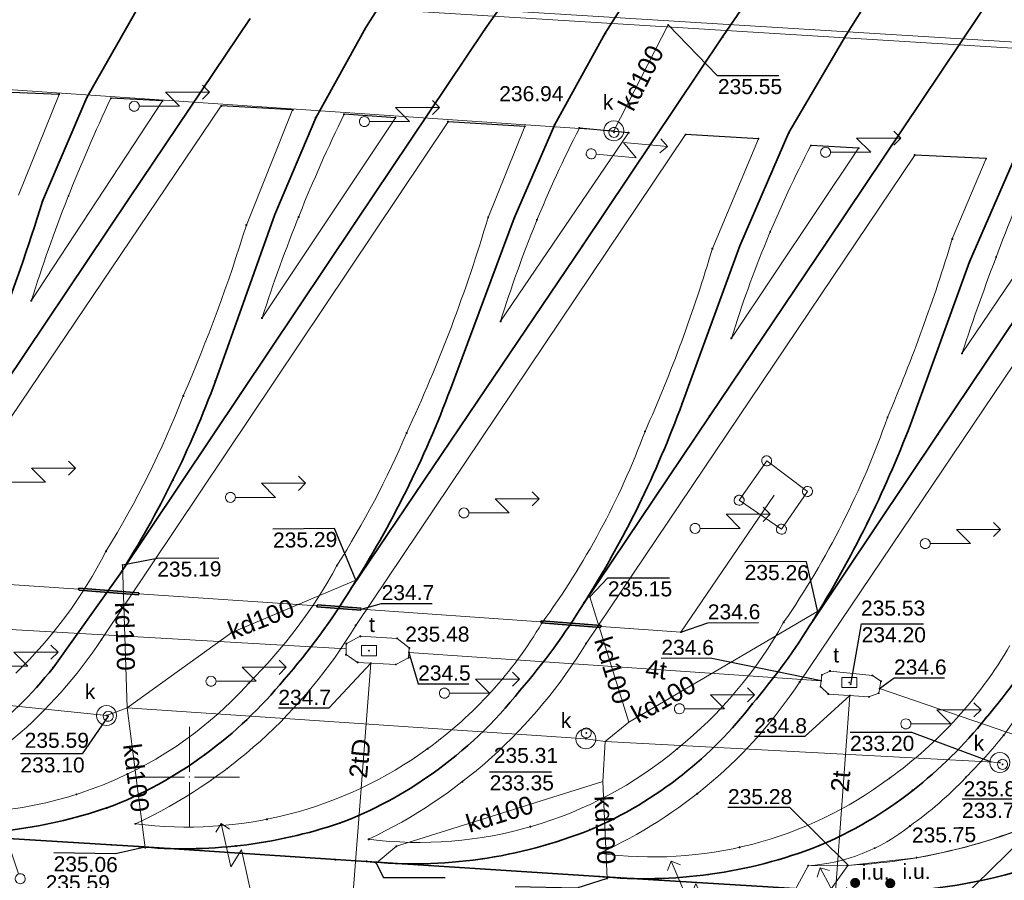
# Model space of a CAD drawing. Header units: metres. Extents: x 6603648 to 6604252, y 5739748 to 5740166.
# Tile 28 of 98: x 6603942 to 6603991, y 5739845 to 5739888. Entities that reach past the tile are written whole.
import ezdxf
from ezdxf.enums import TextEntityAlignment as Align

# ---------------------------------------------------------------- set-up
doc = ezdxf.new("R2010")
doc.units = ezdxf.units.M
doc.header["$PDSIZE"] = 0.75
doc.linetypes.add('ARK_LIN', pattern=[50, 50, 0])
doc.layers.get('0').update_dxf_attribs({"color": 252, "linetype": 'CONTINUOUS'})
for name, color, linetype, lineweight in [('GSLKOU', 252, 'CONTINUOUS', 18), ('GSLKRW', 252, 'CONTINUOUS', 25), ('GSLTTR', 252, 'CONTINUOUS', 35), ('GSPPRB', 252, 'CONTINUOUS', 18), ('GSPWPS_O', 252, 'CONTINUOUS', 13), ('GSSINN', 252, 'CONTINUOUS', 18), ('GSSPDR', 252, 'CONTINUOUS', 18), ('GULENN', 252, 'CONTINUOUS', 18), ('GULEOR', 252, 'CONTINUOUS', 35), ('GULIPR', 252, 'CONTINUOUS', 18), ('GULKDP', 252, 'CONTINUOUS', 18), ('GULKDP_O', 252, 'CONTINUOUS', 18), ('GULTPR', 252, 'CONTINUOUS', 18), ('GULTPR_O', 252, 'CONTINUOUS', 18), ('GUPISL', 252, 'CONTINUOUS', 18), ('GUPKSD', 252, 'CONTINUOUS', 18), ('GUPKWZ', 252, 'CONTINUOUS', 18), ('GUPKWZ_O', 252, 'CONTINUOUS', 18), ('GUPTWZ', 252, 'CONTINUOUS', 18), ('GUPTWZ_O', 252, 'CONTINUOUS', 18), ('GUSIKP', 252, 'CONTINUOUS', 18), ('GUSISL', 252, 'CONTINUOUS', 18), ('PKT_ARK', 252, 'ARK_LIN', 18)]:
    doc.layers.add(name, color=color, linetype=linetype, lineweight=lineweight)
for name, color, linetype in [('GUPESH', 252, 'CONTINUOUS'), ('GUPESH_O', 252, 'CONTINUOUS'), ('GUPISH', 252, 'CONTINUOUS'), ('GUPISH_O', 252, 'CONTINUOUS'), ('GUPKSH', 252, 'CONTINUOUS'), ('GUPKSH_O', 252, 'CONTINUOUS'), ('GUPKUI', 252, 'CONTINUOUS'), ('GUPKUI_O', 252, 'CONTINUOUS'), ('GUPTSH', 252, 'CONTINUOUS'), ('GUPTSH_O', 252, 'CONTINUOUS')]:
    doc.layers.add(name, color=color, linetype=linetype)
doc.styles.add('Arial', font='arial.ttf')

# ---------------------------------------------------------------- blocks, each defined once
blk = doc.blocks.new('GSPPRB0')
blk.add_lwpolyline([(-0.007955, 0.0225), (0.007955, 0.0225), (0.0225, 0.007955), (0.0225, -0.007955), (0.007955, -0.0225), (-0.007955, -0.0225), (-0.0225, -0.007955), (-0.0225, 0.007955)], close=True)
blk = doc.blocks.new('GUPISL1_5')
for points in [[(3.396745, 1.05234), (3.75, 0.7), (3.396745, 0.34766)], [(0.25, 0), (2.25, 0), (1.55, 0.7), (3.75, 0.7)]]:
    blk.add_lwpolyline(points)
blk.add_lwpolyline([(0.25, 0), (0.241481, -0.064705), (0.216506, -0.125), (0.176777, -0.176777), (0.125, -0.216506), (0.064705, -0.241481), (0, -0.25), (-0.064705, -0.241481), (-0.125, -0.216506), (-0.176777, -0.176777), (-0.216506, -0.125), (-0.241481, -0.064705), (-0.25, 0), (-0.241481, 0.064705), (-0.216506, 0.125), (-0.176777, 0.176777), (-0.125, 0.216506), (-0.064705, 0.241481), (0, 0.25), (0.064705, 0.241481), (0.125, 0.216506), (0.176777, 0.176777), (0.216506, 0.125), (0.241481, 0.064705)], close=True)
blk = doc.blocks.new('GUPESH1')
blk.add_hatch(color=256).paths.add_polyline_path([(0, 0.045), (-0.011647, 0.043467), (-0.0225, 0.038971), (-0.03182, 0.03182), (-0.038971, 0.0225), (-0.043467, 0.011647), (-0.045, 0), (-0.043467, -0.011647), (-0.038971, -0.0225), (-0.03182, -0.03182), (-0.0225, -0.038971), (-0.011647, -0.043467), (0, -0.045), (0.011647, -0.043467), (0.0225, -0.038971), (0.03182, -0.03182), (0.038971, -0.0225), (0.043467, -0.011647), (0.045, 0), (0.043467, 0.011647), (0.038971, 0.0225), (0.03182, 0.03182), (0.0225, 0.038971), (0.011647, 0.043467)])
blk = doc.blocks.new('GUPTSH1')
blk.add_hatch(color=256).paths.add_polyline_path([(0, 0.045), (-0.011647, 0.043467), (-0.0225, 0.038971), (-0.03182, 0.03182), (-0.038971, 0.0225), (-0.043467, 0.011647), (-0.045, 0), (-0.043467, -0.011647), (-0.038971, -0.0225), (-0.03182, -0.03182), (-0.0225, -0.038971), (-0.011647, -0.043467), (0, -0.045), (0.011647, -0.043467), (0.0225, -0.038971), (0.03182, -0.03182), (0.038971, -0.0225), (0.043467, -0.011647), (0.045, 0), (0.043467, 0.011647), (0.038971, 0.0225), (0.03182, 0.03182), (0.0225, 0.038971), (0.011647, 0.043467)])
blk = doc.blocks.new('GUPKSH1')
blk.add_hatch(color=256).paths.add_polyline_path([(0, 0.045), (-0.011647, 0.043467), (-0.0225, 0.038971), (-0.03182, 0.03182), (-0.038971, 0.0225), (-0.043467, 0.011647), (-0.045, 0), (-0.043467, -0.011647), (-0.038971, -0.0225), (-0.03182, -0.03182), (-0.0225, -0.038971), (-0.011647, -0.043467), (0, -0.045), (0.011647, -0.043467), (0.0225, -0.038971), (0.03182, -0.03182), (0.038971, -0.0225), (0.043467, -0.011647), (0.045, 0), (0.043467, 0.011647), (0.038971, 0.0225), (0.03182, 0.03182), (0.0225, 0.038971), (0.011647, 0.043467)])
blk = doc.blocks.new('GUPKWZ1_1')
blk.add_lwpolyline([(0.25, 0), (0.241481, -0.064705), (0.216506, -0.125), (0.176777, -0.176777), (0.125, -0.216506), (0.064705, -0.241481), (0, -0.25), (-0.064705, -0.241481), (-0.125, -0.216506), (-0.176777, -0.176777), (-0.216506, -0.125), (-0.241481, -0.064705), (-0.25, 0), (-0.241481, 0.064705), (-0.216506, 0.125), (-0.176777, 0.176777), (-0.125, 0.216506), (-0.064705, 0.241481), (0, 0.25), (0.064705, 0.241481), (0.125, 0.216506), (0.176777, 0.176777), (0.216506, 0.125), (0.241481, 0.064705)], close=True)
blk = doc.blocks.new('GUPKSD1_1')
blk.add_lwpolyline([(0.5, 0), (0.482963, -0.12941), (0.433013, -0.25), (0.353553, -0.353553), (0.25, -0.433013), (0.12941, -0.482963), (0, -0.5), (-0.12941, -0.482963), (-0.25, -0.433013), (-0.353553, -0.353553), (-0.433013, -0.25), (-0.482963, -0.12941), (-0.5, 0), (-0.482963, 0.12941), (-0.433013, 0.25), (-0.353553, 0.353553), (-0.25, 0.433013), (-0.12941, 0.482963), (0, 0.5), (0.12941, 0.482963), (0.25, 0.433013), (0.353553, 0.353553), (0.433013, 0.25), (0.482963, 0.12941)], close=True)
blk = doc.blocks.new('GUPTWZ1_3')
blk.add_lwpolyline([(0.375, -0.25), (-0.375, -0.25), (-0.375, 0.25), (0.375, 0.25)], close=True)
blk = doc.blocks.new('GUPISH1')
blk.add_hatch(color=256).paths.add_polyline_path([(0, 0.045), (-0.011647, 0.043467), (-0.0225, 0.038971), (-0.03182, 0.03182), (-0.038971, 0.0225), (-0.043467, 0.011647), (-0.045, 0), (-0.043467, -0.011647), (-0.038971, -0.0225), (-0.03182, -0.03182), (-0.0225, -0.038971), (-0.011647, -0.043467), (0, -0.045), (0.011647, -0.043467), (0.0225, -0.038971), (0.03182, -0.03182), (0.038971, -0.0225), (0.043467, -0.011647), (0.045, 0), (0.043467, 0.011647), (0.038971, 0.0225), (0.03182, 0.03182), (0.0225, 0.038971), (0.011647, 0.043467)])
blk = doc.blocks.new('GUPKUI1')
blk.add_hatch(color=256).paths.add_polyline_path([(0, 0.25), (-0.064705, 0.241481), (-0.125, 0.216506), (-0.176777, 0.176777), (-0.216506, 0.125), (-0.241481, 0.064705), (-0.25, 0), (-0.241481, -0.064705), (-0.216506, -0.125), (-0.176777, -0.176777), (-0.125, -0.216506), (-0.064705, -0.241481), (0, -0.25), (0.064705, -0.241481), (0.125, -0.216506), (0.176777, -0.176777), (0.216506, -0.125), (0.241481, -0.064705), (0.25, 0), (0.241481, 0.064705), (0.216506, 0.125), (0.176777, 0.176777), (0.125, 0.216506), (0.064705, 0.241481)])
blk = doc.blocks.new('GUSISL2_1')
blk.add_lwpolyline([(0.25, 0), (0.241481, -0.064705), (0.216506, -0.125), (0.176777, -0.176777), (0.125, -0.216506), (0.064705, -0.241481), (0, -0.25), (-0.064705, -0.241481), (-0.125, -0.216506), (-0.176777, -0.176777), (-0.216506, -0.125), (-0.241481, -0.064705), (-0.25, 0), (-0.241481, 0.064705), (-0.216506, 0.125), (-0.176777, 0.176777), (-0.125, 0.216506), (-0.064705, 0.241481), (0, 0.25), (0.064705, 0.241481), (0.125, 0.216506), (0.176777, 0.176777), (0.216506, 0.125), (0.241481, 0.064705)], close=True)
blk = doc.blocks.new('ASS_SYM', base_point=(826.5, 303.25))
at = {"layer": 'PKT_ARK'}
for p, q in [((826.5, 303.5), (826.5, 305.75)), ((826.25, 303.25), (824, 303.25)), ((826.5, 303), (826.5, 300.75)), ((826.75, 303.25), (829, 303.25))]:
    blk.add_line(p, q, dxfattribs=at)
blk.add_point((826.5, 303.25), dxfattribs=at)
blk.add_point((826.5, 303.25), dxfattribs=at)

msp = doc.modelspace()

# ---------------------------------------------------------------- linework, layer by layer
at = {"layer": 'GSLKOU'}
for points in [[(6603943.5, 5739884.035), (6603941.481, 5739879.003)], [(6603948.658, 5739883.708), (6603942.116, 5739873.745)], [(6603951.593, 5739883.457), (6603934.284, 5739857.845)], [(6603955.148, 5739883.258), (6603952.843, 5739877.521)], [(6603962.902, 5739882.673), (6603945.616, 5739856.852)], [(6603960.277, 5739882.871), (6603953.626, 5739872.885)], [(6603966.727, 5739882.44), (6603964.898, 5739877.902)], [(6603974.747, 5739882.031), (6603958.295, 5739857.556)], [(6603971.905, 5739882.124), (6603965.522, 5739872.724)], [(6603978.382, 5739881.823), (6603976.081, 5739876.346)], [(6603983.373, 5739881.353), (6603977.031, 5739871.874)], [(6603986.17, 5739881.009), (6603969.785, 5739856.656)], [(6603989.734, 5739880.831), (6603988.044, 5739876.826)], [(6603997.735, 5739880.391), (6603980.436, 5739854.739)], [(6603994.872, 5739880.483), (6603988.529, 5739871.114)], [(6603990.611, 5739852.082), (6603996.563, 5739860.523)]]:
    msp.add_lwpolyline(points, dxfattribs=at)
for points in [[(6603946.085, 5739883.837, 0.034423), (6603942.116, 5739873.745)], [(6603957.713, 5739883.039, 0.035336), (6603953.626, 5739872.885)], [(6603969.449, 5739882.354, 0.043429), (6603965.522, 5739872.724)], [(6603980.999, 5739881.486, 0.045463), (6603977.031, 5739871.874)], [(6603992.368, 5739881.173, 0.023306), (6603988.529, 5739871.114)], [(6603964.898, 5739877.902, -0.03727), (6603960.833, 5739867.149)], [(6603952.843, 5739877.521, -0.027606), (6603949.693, 5739868.996)], [(6603988.044, 5739876.826, -0.027265), (6603984.812, 5739867.929)], [(6603976.081, 5739876.346, -0.033425), (6603972.724, 5739867.227)], [(6603949.693, 5739868.996, -0.047039), (6603945.838, 5739861.247)], [(6603984.812, 5739867.929, -0.067089), (6603979.636, 5739857.713)], [(6603960.833, 5739867.149, -0.040184), (6603957.355, 5739860.538)], [(6603972.724, 5739867.227, -0.068574), (6603967.574, 5739857.672)], [(6603945.838, 5739861.247, -0.083497), (6603941.339, 5739855.175)], [(6603957.355, 5739860.538, -0.073931), (6603952.961, 5739854.678)], [(6603967.574, 5739857.672, -0.10331), (6603961.889, 5739851.416)], [(6603979.636, 5739857.713, -0.095889), (6603974.332, 5739851.406)], [(6603947.311, 5739847.663, 0.148842), (6603958.295, 5739857.556)], [(6603935.693, 5739848.421, 0.141911), (6603945.616, 5739856.852)], [(6603958.939, 5739846.896, 0.146117), (6603969.785, 5739856.656)], [(6603990.922, 5739856.559, -0.105244), (6603984.913, 5739849.937)], [(6603952.961, 5739854.678, -0.250532), (6603935.693, 5739848.421)], [(6603970.435, 5739846.197, 0.142331), (6603980.436, 5739854.739)], [(6603990.611, 5739852.082, -0.02652), (6603988.723, 5739849.984)], [(6603961.889, 5739851.416, -0.1915), (6603947.311, 5739847.663)], [(6603974.332, 5739851.406, -0.208497), (6603958.939, 5739846.896)], [(6603984.913, 5739849.937, -0.196795), (6603970.435, 5739846.197)], [(6603988.723, 5739849.984, -0.049433), (6603985.931, 5739847.557)], [(6603985.931, 5739847.557, -0.152487), (6603980.86, 5739845.575)]]:
    msp.add_lwpolyline(points, format="xyb", dxfattribs=at)
at = {"layer": 'GSLKRW'}
for points in [[(6603943.5, 5739884.035), (6603939.956, 5739884.174)], [(6603948.658, 5739883.708), (6603946.085, 5739883.837)], [(6603955.148, 5739883.258), (6603951.593, 5739883.457)], [(6603960.277, 5739882.871), (6603957.713, 5739883.039)], [(6603966.727, 5739882.44), (6603962.902, 5739882.673)], [(6603971.905, 5739882.124), (6603969.449, 5739882.354)], [(6603978.382, 5739881.823), (6603974.747, 5739882.031)], [(6603983.373, 5739881.353), (6603980.999, 5739881.486)], [(6603989.734, 5739880.831), (6603986.17, 5739881.009)]]:
    msp.add_lwpolyline(points, dxfattribs=at)
at = {"layer": 'GSLTTR'}
for points in [[(6603964.72, 5739887.25), (6603966.609, 5739889.967), (6604001.038, 5739941.039), (6604044.26, 5740006.032), (6604051.889, 5740017.378), (6604055.89, 5740023.373), (6604062.281, 5740032.682, -0.002321), (6604063.911, 5740035.234, -0.024136), (6604065.532, 5740037.721, -0.03274), (6604067.407, 5740040.065, -0.031091), (6604069.191, 5740041.816, -0.024216), (6604071.113, 5740043.289, -0.059746), (6604074.535, 5740045.276, -0.029403), (6604077.425, 5740046.219, -0.047672), (6604083.207, 5740047.101)], [(6603976.59, 5739886.9), (6603978.848, 5739890.212), (6604009.392, 5739935.802), (6604054.833, 5740003.924), (6604063.339, 5740016.555), (6604067.132, 5740022.239), (6604071.127, 5740028.188), (6604073.684, 5740032.048, -0.022938), (6604076.054, 5740035.949, -0.033101), (6604078.084, 5740038.754, -0.033472), (6604080.075, 5740040.898, -0.043637), (6604082.71, 5740043.02, -0.057), (6604085.737, 5740044.68, -0.035366), (6604088.432, 5740045.499, -0.04795), (6604095.449, 5740046.202)], [(6603988.42, 5739886.55), (6603991.303, 5739890.865), (6604023.837, 5739939.292), (6604065.917, 5740002.624), (6604072.534, 5740012.685), (6604076.612, 5740018.821), (6604082.389, 5740027.166), (6604086.231, 5740032.934, -0.030294), (6604088.794, 5740036.545, -0.037312), (6604091.718, 5740039.765, -0.041144), (6604094.299, 5740041.943, -0.051603), (6604097.708, 5740043.908, -0.122064), (6604106.259, 5740045.477)], [(6603958.8, 5739887.37), (6603960.425, 5739889.951), (6603996.758, 5739943.954), (6604038.404, 5740006.399), (6604040.452, 5740009.505, 0.0137), (6604041.861, 5740012.114, 0.014031), (6604043.396, 5740015.426, 0.020846), (6604046.713, 5740024.479), (6604048, 5740027.786), (6604049.191, 5740030.422), (6604050.518, 5740033.14)], [(6603970.74, 5739887.08), (6603972.666, 5739890.134), (6604005.053, 5739938.378), (6604049.339, 5740004.697), (6604050.377, 5740006.308, 0.01378), (6604051.341, 5740007.959, 0.00775), (6604052.335, 5740009.923, 0.012401), (6604053.434, 5740012.287, -0.000983), (6604057, 5740021.44), (6604058.879, 5740025.9), (6604060.422, 5740029.095), (6604062.281, 5740032.682)], [(6603982.73, 5739886.97), (6603984.434, 5739889.683), (6604016.617, 5739937.575), (6604060.463, 5740003.482), (6604062.185, 5740006.207, 0.017576), (6604063.682, 5740008.664, 0.01147), (6604065.03, 5740011.276, 0.014895), (6604066.629, 5740014.829, 0.009222), (6604068.89, 5740020.862), (6604070.134, 5740024.116), (6604071.254, 5740026.802), (6604072.293, 5740029.012), (6604073.684, 5740032.048)], [(6603947.54, 5739888.54), (6603944.89, 5739883.88), (6603942.68, 5739878.71, -0.03547), (6603937.48, 5739865.37), (6603934.86, 5739860.71, -0.039206), (6603931.71, 5739856.51, -0.05499), (6603928.19, 5739853.06, -0.068432), (6603923.79, 5739850.36, -0.129582), (6603912.45, 5739848.85)], [(6603958.8, 5739887.37), (6603956.3, 5739882.87), (6603954.26, 5739878.04), (6603951.3, 5739869.74, -0.052984), (6603946.55, 5739860.13), (6603943.2, 5739855.45, -0.066909), (6603939.54, 5739851.89, -0.061477), (6603935.29, 5739849.51, -0.113204), (6603924.31, 5739848.03)], [(6603970.74, 5739887.08), (6603968.22, 5739882.53), (6603966.2, 5739877.86), (6603963.02, 5739869.34, -0.052177), (6603958.08, 5739859.43, -0.045506), (6603954.72, 5739854.86, -0.064019), (6603950.8, 5739851.14, -0.072445), (6603945.88, 5739848.46, -0.104289), (6603935.8, 5739847.25)], [(6603982.73, 5739886.97), (6603979.9, 5739882.13), (6603977.45, 5739876.48), (6603974.57, 5739868.62, -0.054488), (6603969.68, 5739858.69, -0.042956), (6603966.48, 5739854.31, -0.072034), (6603962.1, 5739850.16, -0.067942), (6603957.49, 5739847.7, -0.105808), (6603947.48, 5739846.53)], [(6603994.14, 5739886.13), (6603991.19, 5739880.96), (6603988.91, 5739875.69), (6603985.96, 5739867.58, -0.048006), (6603981.1, 5739857.81, -0.038227), (6603978.07, 5739853.64, -0.061611), (6603974.59, 5739850.11, -0.066981), (6603969.98, 5739847.37, -0.121189), (6603958.84, 5739845.79)], [(6604005.45, 5739884.82), (6604002.72, 5739879.97), (6604000.22, 5739874.18), (6603997.56, 5739866.96, -0.053407), (6603992.75, 5739857.16, -0.042341), (6603989.7, 5739852.92, -0.059951), (6603986.07, 5739849.33, -0.068805), (6603981.34, 5739846.55, -0.117709), (6603970.44, 5739845.04)], [(6604017.25, 5739884.72), (6604015.44, 5739881), (6604013.95, 5739877.24, -0.013943), (6604011.35, 5739870.02, -0.060873), (6604005.83, 5739858.77, -0.014742), (6604003.21, 5739854.8, -0.060081), (6604000.24, 5739850.84, -0.057587), (6603996.43, 5739847.71, -0.067372), (6603991.29, 5739845.29, -0.092098), (6603981.55, 5739844.35)], [(6604024.56, 5739868.46), (6604022.56, 5739865.46), (6604020.61, 5739862.55), (6604018.63, 5739859.58), (6604015.36, 5739854.7, -0.041295), (6604012.79, 5739851.51, -0.036849), (6604010.05, 5739849.03, -0.047939), (6604005.93, 5739846.42, -0.046916), (6604001.38, 5739844.64, -0.096954), (6603991.49, 5739843.78), (6603981.55, 5739844.35), (6603970.44, 5739845.04), (6603958.84, 5739845.79), (6603957.28, 5739845.88), (6603947.48, 5739846.53), (6603946.11, 5739846.62), (6603935.8, 5739847.25)]]:
    msp.add_lwpolyline(points, format="xyb", dxfattribs=at)
for points in [[(6603953.04, 5739887.82), (6603946.98, 5739878.83), (6603940.79, 5739869.6), (6603934.86, 5739860.71)], [(6603964.72, 5739887.25), (6603958.25, 5739877.62), (6603952.56, 5739869.12), (6603946.55, 5739860.13)], [(6603976.59, 5739886.9), (6603969.6, 5739876.48), (6603964.37, 5739868.73), (6603958.08, 5739859.43)], [(6603988.42, 5739886.55), (6603981.79, 5739876.67), (6603975.95, 5739868.01), (6603969.68, 5739858.69)], [(6603999.06, 5739884.56), (6603992.99, 5739875.54), (6603987.33, 5739867.09), (6603981.1, 5739857.81)]]:
    msp.add_lwpolyline(points, dxfattribs=at)
at = {"layer": 'GSSINN'}
msp.add_lwpolyline([(6604036.763, 5739882.923), (6604026.271, 5739868.91), (6604023.486, 5739864.663), (6604020.486, 5739859.632), (6604017.284, 5739852.247, -0.334528), (6603995.779, 5739838.273), (6603977.504, 5739839.367), (6603980.86, 5739845.575), (6603982.83, 5739845.595), (6603986.263, 5739845.974, 0.045434), (6603991.396, 5739847.377, 0.140961), (6604001.278, 5739854.366), (6604004.019, 5739858.342), (6604007.547, 5739864.424), (6604009.657, 5739869.457), (6604013.458, 5739879.426)], format="xyb", dxfattribs=at)
at = {"layer": 'GSSPDR'}
msp.add_lwpolyline([(6603883.895, 5739893.103), (6603918.188, 5739890.849), (6604012.115, 5739885.04), (6604014.514, 5739884.891), (6604014.561, 5739885.204), (6604012.299, 5739885.344), (6603918.212, 5739891.14), (6603884.06, 5739893.356)], dxfattribs=at)
at = {"layer": 'GULENN'}
for points in [[(6603979.158, 5739864.057), (6603974.515, 5739857.221), (6603970.528, 5739857.511)], [(6603944.485, 5739859.369), (6603935.812, 5739859.946)], [(6603956.365, 5739858.527), (6603947.481, 5739859.139)], [(6603967.533, 5739857.741), (6603958.559, 5739858.361)]]:
    msp.add_lwpolyline(points, dxfattribs=at)
at = {"layer": 'GULEOR'}
for points in [[(6603947.477, 5739859.09), (6603944.482, 5739859.32)], [(6603944.489, 5739859.419), (6603947.484, 5739859.189)], [(6603958.562, 5739858.411), (6603956.369, 5739858.577)], [(6603956.361, 5739858.477), (6603958.555, 5739858.311)], [(6603970.524, 5739857.461), (6603967.529, 5739857.691)], [(6603967.537, 5739857.791), (6603970.532, 5739857.561)]]:
    msp.add_lwpolyline(points, dxfattribs=at)
at = {"layer": 'GULIPR'}
msp.add_lwpolyline([(6603981.915, 5739844.316), (6603982.83, 5739845.595, 0.111357), (6603994.865, 5739848.937, 0.283134), (6604004.413, 5739860.105), (6604004.605, 5739860.274), (6604004.812, 5739860.102), (6604006.035, 5739859.053), (6604007.553, 5739857.825), (6604007.778, 5739857.638), (6604008.008, 5739857.527), (6604016, 5739859.78), (6604016.179, 5739859.956), (6604016.417, 5739859.87), (6604020.869, 5739859.063), (6604021.139, 5739859.005), (6604021.265, 5739859.231), (6604023.379, 5739863.011), (6604027.93, 5739869.504), (6604026.2, 5739870.989)], format="xyb", dxfattribs=at)
at = {"layer": 'GULKDP'}
for points in [[(6603990.419, 5739850.718), (6603970.741, 5739851.771), (6603969.771, 5739851.904), (6603946.905, 5739853.447), (6603945.872, 5739853.066), (6603933.785, 5739854.314), (6603912.107, 5739855.46), (6603897.847, 5739856.128), (6603898.732, 5739857.042), (6603897.847, 5739856.128), (6603875, 5739857.198), (6603834.465, 5739859.186), (6603804.951, 5739878.959), (6603779.971, 5739895.121), (6603766.206, 5739905.698), (6603764.477, 5739907.103)], [(6603971.163, 5739882.219), (6603930.689, 5739884.968), (6603885.357, 5739889.021)], [(6603971.163, 5739882.219), (6603973.877, 5739887.494)], [(6603946.672, 5739860.573), (6603946.905, 5739853.447)], [(6603958.3, 5739859.806), (6603952.11, 5739857.212), (6603946.905, 5739853.447)], [(6603971.914, 5739852.738), (6603969.969, 5739858.98)], [(6603970.741, 5739851.771), (6603971.914, 5739852.738), (6603981.296, 5739858.227)], [(6603947.795, 5739846.473), (6603946.905, 5739853.447)], [(6603970.841, 5739844.944), (6603970.614, 5739849.771), (6603970.741, 5739851.771)], [(6603959.313, 5739845.704), (6603960.326, 5739846.544), (6603970.614, 5739849.771)], [(6603983.783, 5739839.322), (6603994.626, 5739849.922)]]:
    msp.add_lwpolyline(points, dxfattribs=at)
at = {"layer": 'GULTPR'}
for points in [[(6603937.307, 5739857.573), (6603957.82, 5739856.383)], [(6603960.952, 5739856.21), (6603981.509, 5739854.8)], [(6603959.053, 5739855.679), (6603958.13, 5739843.829)], [(6603984.42, 5739854.406), (6604001.143, 5739848.675)], [(6603982.938, 5739854.065), (6603982.077, 5739842.239)]]:
    msp.add_lwpolyline(points, dxfattribs=at)
at = {"layer": 'GUPESH_O', "flags": 128}
for points in [[(6603958.559, 5739858.361), (6603959.588, 5739858.645), (6603962.108, 5739858.645)], [(6603974.515, 5739857.221), (6603975.857, 5739857.682), (6603978.377, 5739857.695)]]:
    msp.add_lwpolyline(points, dxfattribs=at)
at = {"layer": 'GUPISH_O', "flags": 128}
msp.add_lwpolyline([(6603982.822, 5739845.645), (6603979.938, 5739848.473), (6603976.858, 5739848.473)], dxfattribs=at)
at = {"layer": 'GUPKSH_O', "flags": 128}
for points in [[(6603976.316, 5739884.969), (6603973.877, 5739887.494)], [(6603976.316, 5739884.969), (6603979.396, 5739884.969)], [(6603958.3, 5739859.806), (6603957.245, 5739862.39), (6603954.165, 5739862.356)], [(6603946.672, 5739860.573), (6603948.392, 5739860.903), (6603951.472, 5739860.928)], [(6603981.359, 5739858.148), (6603980.776, 5739860.729), (6603977.696, 5739860.748)], [(6603969.969, 5739858.98), (6603970.871, 5739859.927), (6603973.951, 5739859.927)], [(6603945.953, 5739853.027), (6603944.654, 5739851.149), (6603941.574, 5739851.149)], [(6603990, 5739850.74), (6603986.028, 5739852.225), (6603982.948, 5739852.225)], [(6603964.975, 5739850.254), (6603968.055, 5739850.254)], [(6603991.611, 5739848.887), (6603991.611, 5739848.887), (6603988.531, 5739848.887)], [(6603947.791, 5739846.503), (6603946.316, 5739846.176), (6603943.236, 5739846.222)], [(6603959.313, 5739845.704), (6603959.68, 5739844.992), (6603962.76, 5739844.989)], [(6603970.841, 5739844.944), (6603969.318, 5739844.457), (6603966.239, 5739844.516)]]:
    msp.add_lwpolyline(points, dxfattribs=at)
at = {"layer": 'GUPTSH_O', "flags": 128}
for points in [[(6603982.979, 5739854.62), (6603983.526, 5739857.636), (6603986.606, 5739857.636)], [(6603960.952, 5739856.21), (6603961.409, 5739854.639), (6603963.929, 5739854.639)], [(6603959.053, 5739855.679), (6603956.957, 5739853.424), (6603954.437, 5739853.424)], [(6603981.509, 5739854.8), (6603976.054, 5739855.909), (6603973.534, 5739855.921)], [(6603984.42, 5739854.406), (6603985.141, 5739854.938), (6603987.661, 5739854.938)], [(6603982.938, 5739854.065), (6603980.694, 5739852.014), (6603978.174, 5739852.019)]]:
    msp.add_lwpolyline(points, dxfattribs=at)
at = {"layer": 'GUSIKP'}
for points in [[(6603957.827, 5739856.643), (6603958.52, 5739857.015), (6603960.363, 5739856.912), (6603960.968, 5739856.437), (6603960.932, 5739855.943), (6603960.295, 5739855.609), (6603958.39, 5739855.716), (6603957.812, 5739856.104)], [(6603981.539, 5739855.091), (6603981.952, 5739855.282), (6603984.06, 5739855.061), (6603984.486, 5739854.77), (6603984.378, 5739854.178), (6603983.891, 5739853.998), (6603981.864, 5739854.136), (6603981.474, 5739854.505)]]:
    msp.add_lwpolyline(points, close=True, dxfattribs=at)
at = {"layer": 'GUSISL'}
msp.add_lwpolyline([(6603977.415, 5739863.799), (6603978.789, 5739865.76), (6603980.828, 5739864.239), (6603979.527, 5739862.355)], close=True, dxfattribs=at)

# ---------------------------------------------------------------- block references
at = {"layer": 'GSPPRB', "rotation": 90}
for p in [(6603958.8, 5739887.37), (6603964.72, 5739887.25), (6603970.74, 5739887.08), (6603976.59, 5739886.9), (6603982.73, 5739886.97), (6603988.42, 5739886.55), (6603943.5, 5739884.035), (6603944.89, 5739883.88), (6603946.085, 5739883.837), (6603948.658, 5739883.708), (6603951.593, 5739883.457), (6603955.148, 5739883.258), (6603956.3, 5739882.87), (6603957.713, 5739883.039), (6603960.277, 5739882.871), (6603962.902, 5739882.673), (6603966.727, 5739882.44), (6603968.22, 5739882.53), (6603969.449, 5739882.354), (6603971.905, 5739882.124), (6603979.9, 5739882.13), (6603974.747, 5739882.031), (6603978.382, 5739881.823), (6603980.999, 5739881.486), (6603983.373, 5739881.353), (6603986.17, 5739881.009), (6603989.734, 5739880.831), (6603942.68, 5739878.71), (6603943.972, 5739878.973), (6603946.98, 5739878.83), (6603954.26, 5739878.04), (6603955.445, 5739877.923), (6603964.898, 5739877.902), (6603966.2, 5739877.86), (6603967.341, 5739877.781), (6603952.843, 5739877.521), (6603958.25, 5739877.62), (6603978.965, 5739877.174), (6603988.044, 5739876.826), (6603969.6, 5739876.48), (6603976.081, 5739876.346), (6603977.45, 5739876.48), (6603981.79, 5739876.67), (6603990.233, 5739875.93), (6603988.91, 5739875.69), (6603942.116, 5739873.745), (6603953.626, 5739872.885), (6603965.522, 5739872.724), (6603977.031, 5739871.874), (6603988.529, 5739871.114), (6603951.3, 5739869.74), (6603949.693, 5739868.996), (6603952.56, 5739869.12), (6603963.02, 5739869.34), (6603964.37, 5739868.73), (6603974.57, 5739868.62), (6603975.95, 5739868.01), (6603984.812, 5739867.929), (6603985.96, 5739867.58), (6603960.833, 5739867.149), (6603972.724, 5739867.227), (6603987.33, 5739867.09), (6603949.18, 5739864.81), (6603960.68, 5739864), (6603972.37, 5739863.47), (6603983.81, 5739862.67), (6603945.838, 5739861.247), (6603957.355, 5739860.538), (6603946.55, 5739860.13), (6603944.485, 5739859.369), (6603947.481, 5739859.139), (6603958.08, 5739859.43), (6603969.68, 5739858.69), (6603956.365, 5739858.527), (6603967.533, 5739857.741), (6603967.574, 5739857.672), (6603979.636, 5739857.713), (6603981.1, 5739857.81), (6603952.11, 5739857.212), (6603958.295, 5739857.556), (6603970.528, 5739857.511), (6603945.616, 5739856.852), (6603957.827, 5739856.643), (6603958.52, 5739857.015), (6603960.363, 5739856.912), (6603969.785, 5739856.656), (6603957.812, 5739856.104), (6603960.968, 5739856.437), (6603958.39, 5739855.716), (6603960.295, 5739855.609), (6603960.932, 5739855.943), (6603943.2, 5739855.45), (6603981.952, 5739855.282), (6603952.961, 5739854.678), (6603954.72, 5739854.86), (6603980.436, 5739854.739), (6603981.539, 5739855.091), (6603984.06, 5739855.061), (6603984.486, 5739854.77), (6603966.48, 5739854.31), (6603981.474, 5739854.505), (6603981.864, 5739854.136), (6603984.378, 5739854.178), (6603978.07, 5739853.64), (6603983.891, 5739853.998), (6603989.7, 5739852.92), (6603990.611, 5739852.082), (6603961.889, 5739851.416), (6603974.332, 5739851.406), (6603950.8, 5739851.14), (6603951.887, 5739850.426), (6603962.1, 5739850.16), (6603963.622, 5739849.771), (6603974.59, 5739850.11), (6603984.913, 5739849.937), (6603988.723, 5739849.984), (6603986.07, 5739849.33), (6603944.371, 5739849.135), (6603975.337, 5739849.175), (6603945.88, 5739848.46), (6603953.868, 5739847.895), (6603947.311, 5739847.663), (6603957.49, 5739847.7), (6603967.008, 5739847.518), (6603969.98, 5739847.37), (6603985.931, 5739847.557), (6603958.939, 5739846.896), (6603946.11, 5739846.62), (6603947.48, 5739846.53), (6603952.32, 5739846.56), (6603960.326, 5739846.544), (6603977.441, 5739846.497), (6603981.34, 5739846.55), (6603984.173, 5739846.452), (6603957.28, 5739845.88), (6603958.84, 5739845.79), (6603964.61, 5739845.92), (6603970.435, 5739846.197), (6603986.263, 5739845.974), (6603980.86, 5739845.575), (6603982.83, 5739845.595), (6603970.44, 5739845.04), (6603975.88, 5739845.14)]:
    msp.add_blockref('GSPPRB0', p, dxfattribs=at)
at = {"layer": 'GUPESH', "rotation": 90}
for p in [(6603958.559, 5739858.361), (6603974.515, 5739857.221)]:
    msp.add_blockref('GUPESH1', p, dxfattribs=at)
at = {"layer": 'GUPISH', "rotation": 90}
for p in [(6603986.263, 5739845.974), (6603982.83, 5739845.595)]:
    msp.add_blockref('GUPISH1', p, dxfattribs=at)
at = {"layer": 'GUPISL'}
for p, rotation in [((6603947.253, 5739883.44), 359.9999974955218), ((6603958.731, 5739882.68), 359.9999974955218), ((6603970.04, 5739881.07), 354.8992190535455), ((6603981.726, 5739881.15), 359.9999974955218), ((6603940.577, 5739864.702), 359.9999974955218), ((6603952.045, 5739863.942), 359.9999974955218), ((6603963.693, 5739863.165), 359.9999974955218), ((6603975.221, 5739862.396), 359.9999974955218), ((6603986.699, 5739861.636), 359.9999974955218), ((6603939.702, 5739855.523), 359.9999974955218), ((6603951.079, 5739854.771), 359.9999974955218), ((6603962.72, 5739854.18), 359.9999974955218), ((6603974.44, 5739853.4), 359.9999974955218), ((6603985.73, 5739852.65), 359.9999974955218), ((6603941.565, 5739844.928), 108.6791093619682), ((6603953.092, 5739844.169), 102.6859462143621), ((6603976.148, 5739842.63), 113.2289988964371), ((6603983.842, 5739842.504), 118.24265827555)]:
    msp.add_blockref('GUPISL1_5', p, dxfattribs=dict(at, rotation=rotation))
at = {"layer": 'GUPKSD', "rotation": 90}
for p in [(6603971.163, 5739882.219), (6603945.872, 5739853.066), (6603969.771, 5739851.904), (6603990.419, 5739850.718)]:
    msp.add_blockref('GUPKSD1_1', p, dxfattribs=at)
at = {"layer": 'GUPKSH', "rotation": 90}
for p in [(6603973.877, 5739887.494), (6603971.174, 5739882.139), (6603946.672, 5739860.573), (6603958.3, 5739859.806), (6603969.969, 5739858.98), (6603981.296, 5739858.227), (6603952.11, 5739857.212), (6603945.872, 5739853.066), (6603945.953, 5739853.027), (6603969.795, 5739852.195), (6603969.771, 5739851.904), (6603990.419, 5739850.718), (6603990.419, 5739850.718), (6603990.55, 5739850.631), (6603947.795, 5739846.473), (6603959.313, 5739845.704), (6603970.841, 5739844.944)]:
    msp.add_blockref('GUPKSH1', p, dxfattribs=at)
at = {"layer": 'GUPKUI', "rotation": 90}
for p in [(6603983.201, 5739844.72), (6603984.952, 5739844.697)]:
    msp.add_blockref('GUPKUI1', p, dxfattribs=at)
at = {"layer": 'GUPKWZ', "rotation": 90}
for p in [(6603971.174, 5739882.139), (6603945.953, 5739853.027), (6603969.795, 5739852.195), (6603990.55, 5739850.631)]:
    msp.add_blockref('GUPKWZ1_1', p, dxfattribs=at)
at = {"layer": 'GUPTSH', "rotation": 90}
for p in [(6603958.96, 5739856.299), (6603960.952, 5739856.21), (6603959.053, 5739855.679), (6603981.509, 5739854.8), (6603982.907, 5739854.708), (6603982.979, 5739854.62), (6603984.42, 5739854.406), (6603982.938, 5739854.065)]:
    msp.add_blockref('GUPTSH1', p, dxfattribs=at)
at = {"layer": 'GUPTWZ', "rotation": 359.9999974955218}
for p in [(6603958.96, 5739856.299), (6603982.907, 5739854.708)]:
    msp.add_blockref('GUPTWZ1_3', p, dxfattribs=at)
at = {"layer": 'GUSISL'}
for p, rotation in [((6603978.789, 5739865.76), 9.132613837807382), ((6603980.828, 5739864.239), 279.3349366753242), ((6603977.415, 5739863.799), 54.96822677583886), ((6603977.415, 5739863.799), 145.6335895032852), ((6603977.415, 5739863.799), 100.300908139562), ((6603979.527, 5739862.355), 190.5032309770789)]:
    msp.add_blockref('GUSISL2_1', p, dxfattribs=dict(at, rotation=rotation))
at = {"layer": 'PKT_ARK'}
msp.add_blockref('ASS_SYM', (6603950, 5739850), dxfattribs=at)

# ---------------------------------------------------------------- texts
at = {"layer": 'GSPWPS_O', "style": 'Arial'}
msp.add_text('235.75', height=0.75, rotation=0.5891, dxfattribs=at).set_placement((6603986.035, 5739846.725))
at = {"layer": 'GULKDP_O', "style": 'Arial'}
for rotation, p in [(62.7699, (6603972.92, 5739884.651)), (271.8739, (6603946.339, 5739856.995)), (21.5953, (6603953.736, 5739857.459)), (287.312, (6603970.682, 5739855.188)), (29.1826, (6603973.858, 5739853.493)), (277.2751, (6603946.904, 5739849.903)), (17.4152, (6603965.605, 5739847.728)), (272.6921, (6603970.278, 5739847.336))]:
    msp.add_text('kd100', height=0.9, rotation=rotation, dxfattribs=at).set_placement(p, align=Align.CENTER)
at = {"layer": 'GULTPR_O', "style": 'Arial'}
for s, rotation, p in [('4t', 352.5834, (6603973.215, 5739854.915)), ('2tD', 84.3973, (6603958.948, 5739850.883)), ('2t', 84.6844, (6603982.916, 5739849.745))]:
    msp.add_text(s, height=0.9, rotation=rotation, dxfattribs=at).set_placement(p, align=Align.CENTER)
at = {"layer": 'GUPESH_O', "style": 'Arial'}
for s, rotation, p in [('234.7', 360, (6603959.588, 5739858.818)), ('234.6', 0.2888, (6603975.856, 5739857.855))]:
    msp.add_text(s, height=0.75, rotation=rotation, dxfattribs=at).set_placement(p)
at = {"layer": 'GUPISH_O', "style": 'Arial'}
msp.add_text('235.28', height=0.75, rotation=360, dxfattribs=at).set_placement((6603976.858, 5739848.646))
at = {"layer": 'GUPKSH_O', "style": 'Arial'}
for s, rotation, p in [('235.55', 360, (6603976.356, 5739884.048)), ('236.94', 360, (6603965.451, 5739883.695)), ('235.29', 0.6376, (6603954.175, 5739861.434)), ('235.19', 0.4733, (6603948.4, 5739859.98)), ('235.26', 359.6356, (6603977.69, 5739859.826)), ('235.15', 360, (6603970.871, 5739859.004)), ('235.59', 360, (6603941.786, 5739851.455)), ('233.20', 360, (6603982.948, 5739851.303)), ('235.31', 360, (6603965.181, 5739850.702)), ('233.10', 360, (6603941.574, 5739850.226)), ('233.35', 360, (6603964.975, 5739849.332)), ('235.87', 360, (6603988.607, 5739849.036)), ('233.70', 360, (6603988.531, 5739847.964)), ('235.06', 359.133, (6603943.222, 5739845.3)), ('235.59', 360, (6603942.831, 5739844.352))]:
    msp.add_text(s, height=0.75, rotation=rotation, dxfattribs=at).set_placement(p)
at = {"layer": 'GUPKUI_O', "style": 'Arial'}
for p in [(6603984.92, 5739844.88), (6603986.961, 5739844.92)]:
    msp.add_text('i.u.', height=0.75, rotation=360, dxfattribs=at).set_placement(p, align=Align.RIGHT)
at = {"layer": 'GUPKWZ_O', "style": 'Arial'}
for p in [(6603971.142, 5739883.269), (6603945.31, 5739853.883), (6603969.045, 5739852.445), (6603989.632, 5739851.317)]:
    msp.add_text('k', height=0.75, rotation=360, dxfattribs=at).set_placement(p, align=Align.RIGHT)
at = {"layer": 'GUPTSH_O', "style": 'Arial'}
for s, rotation, p in [('235.53', 360, (6603983.491, 5739858.047)), ('235.48', 360, (6603960.764, 5739856.748)), ('234.20', 360, (6603983.526, 5739856.714)), ('234.6', 359.7188, (6603973.535, 5739856.093)), ('234.6', 360, (6603985.141, 5739855.11)), ('234.5', 360, (6603961.409, 5739854.811)), ('234.7', 360, (6603954.437, 5739853.596)), ('234.8', 359.8851, (6603978.174, 5739852.192))]:
    msp.add_text(s, height=0.75, rotation=rotation, dxfattribs=at).set_placement(p)
at = {"layer": 'GUPTWZ_O', "style": 'Arial'}
for p in [(6603959.249, 5739857.227), (6603982.398, 5739855.711)]:
    msp.add_text('t', height=0.75, rotation=360, dxfattribs=at).set_placement(p, align=Align.RIGHT)

doc.saveas('drawing.dxf')
